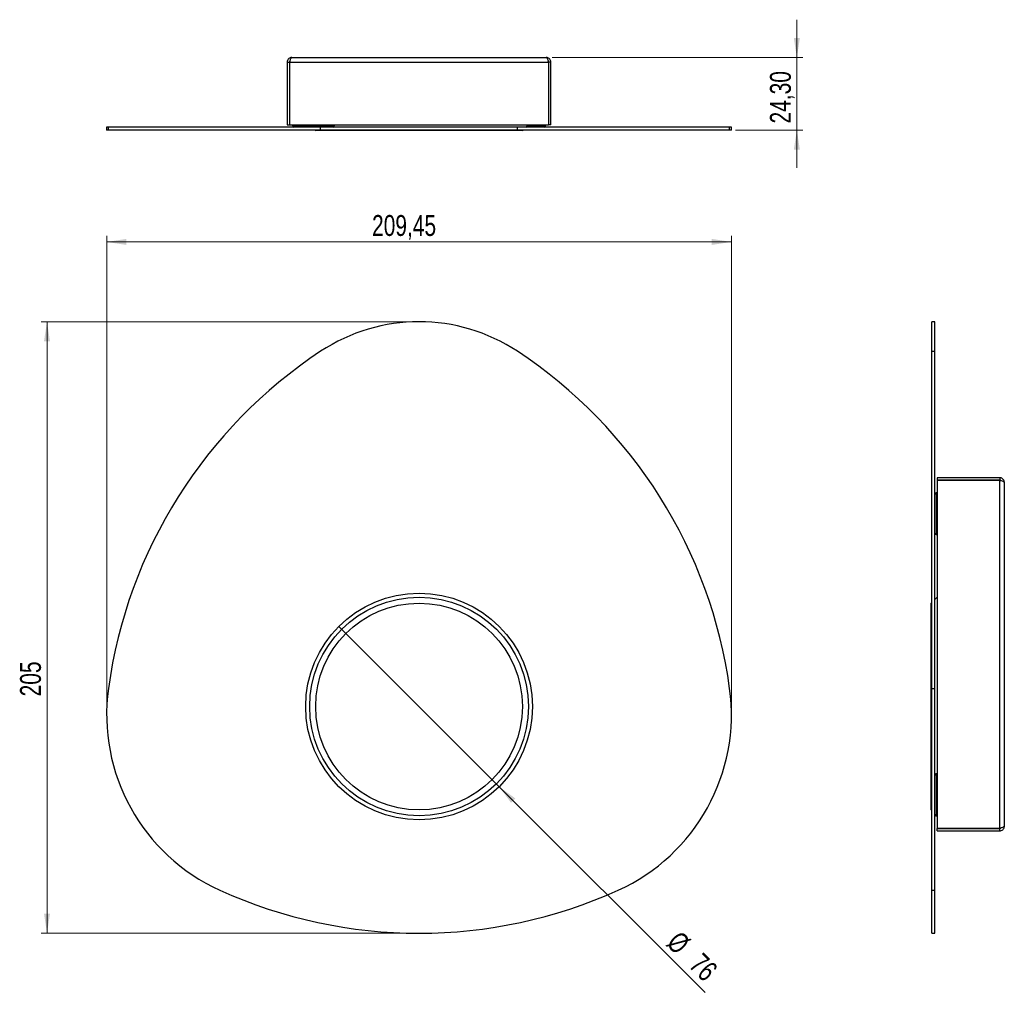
# Model space of a CAD drawing. Header units: millimetres. Extents: x 13 to 178, y 24 to 187.
import ezdxf

# ---------------------------------------------------------------- set-up
doc = ezdxf.new("R2010")
doc.units = ezdxf.units.MM
doc.header["$PDSIZE"] = -1
doc.styles.add('SLDTEXTSTYLE0', font='TXT', dxfattribs={"width": 0.75})
doc.dimstyles.new('SLDDIMSTYLE0', dxfattribs={"dimtxt": 3.5, "dimasz": 3.302, "dimexe": 0, "dimexo": 0.0625, "dimgap": 0.875, "dimtad": 1, "dimlfac": 2, "dimrnd": 1e-09, "dimzin": 12, "dimdsep": 46, "dimtxsty": 'SLDTEXTSTYLE0', "dimsah": 1, "dimcen": 0.09, "dimadec": 0, "dimazin": 3, "dimtfac": 1, "dimtofl": 0, "dimtmove": 0, "dimatfit": 3, "dimfxl": 0, "dimfrac": 2, "dimtolj": 1, "dimtzin": 12, "dimarcsym": 0})
doc.dimstyles.new('SLDDIMSTYLE1', dxfattribs={"dimtxt": 3.5, "dimasz": 3.302, "dimexe": 0, "dimexo": 0.0625, "dimgap": 0.875, "dimtad": 1, "dimlfac": 2, "dimrnd": 1e-09, "dimzin": 12, "dimdsep": 46, "dimtxsty": 'SLDTEXTSTYLE0', "dimblk1": 'NONE', "dimsah": 1, "dimcen": 0, "dimadec": 0, "dimazin": 3, "dimtfac": 1, "dimtmove": 0, "dimatfit": 3, "dimldrblk": 'NONE', "dimfxl": 0, "dimfrac": 2, "dimtolj": 1, "dimtzin": 12, "dimarcsym": 0})
doc.dimstyles.new('SLDDIMSTYLE2', dxfattribs={"dimtxt": 3.5, "dimasz": 3.302, "dimexe": 0, "dimexo": 0.0625, "dimgap": 0.875, "dimtad": 1, "dimlfac": 2, "dimrnd": 1e-09, "dimzin": 12, "dimdsep": 46, "dimtxsty": 'SLDTEXTSTYLE0', "dimsah": 1, "dimcen": 0.09, "dimadec": 0, "dimazin": 3, "dimtfac": 1, "dimtmove": 0, "dimatfit": 0, "dimfxl": 0, "dimfrac": 2, "dimtolj": 1, "dimtzin": 12, "dimarcsym": 0})

# ---------------------------------------------------------------- blocks, each defined once
blk = doc.blocks.new('_D')
at = {"color": 7, "linetype": 'Continuous', "lineweight": 18}
for p, q in [((79.05, 136.72), (16.69, 136.72)), ((17.69, 136.72), (17.69, 34.22)), ((79.05, 34.22), (16.69, 34.22))]:
    blk.add_line(p, q, dxfattribs=at)
for points in [[(17.69, 136.72), (17.18, 133.42), (18.19, 133.42)], [(17.69, 34.22), (18.19, 37.52), (17.18, 37.52)]]:
    blk.add_solid(points, dxfattribs=at)
at = {"color": 7, "linetype": 'Continuous', "lineweight": 18, "insert": (13.17, 73.92), "char_height": 3.5, "attachment_point": 1, "rotation": 90, "style": 'SLDTEXTSTYLE0'}
blk.add_mtext('205', dxfattribs=at)
blk = doc.blocks.new('_D_1')
at = {"color": 7, "linetype": 'Continuous', "lineweight": 18}
for p, q in [((27.69, 71.87), (27.69, 151.1)), ((132.41, 71.87), (132.41, 151.1)), ((27.69, 150.1), (132.41, 150.1))]:
    blk.add_line(p, q, dxfattribs=at)
for points in [[(27.69, 150.1), (30.99, 149.6), (30.99, 150.61)], [(132.41, 150.1), (129.11, 150.61), (129.11, 149.6)]]:
    blk.add_solid(points, dxfattribs=at)
at = {"color": 7, "linetype": 'Continuous', "lineweight": 18, "insert": (72.17, 154.61), "char_height": 3.5, "attachment_point": 1, "style": 'SLDTEXTSTYLE0'}
blk.add_mtext('209,45', dxfattribs=at)
blk = doc.blocks.new('_D_2')
at = {"color": 7, "linetype": 'Continuous', "lineweight": 18}
for q in [(66.61, 85.65), (128.01, 24.26)]:
    blk.add_line((93.48, 58.78), q, dxfattribs=at)
blk.add_solid([(93.48, 58.78), (95.46, 56.09), (96.18, 56.81)], dxfattribs=at)
at = {"color": 7, "linetype": 'Continuous', "lineweight": 18, "char_height": 3.5, "attachment_point": 1, "rotation": 315, "style": 'SLDTEXTSTYLE0'}
for s, insert in [('%%c', (123.81, 34.83)), ('76', (127.58, 31.14))]:
    blk.add_mtext(s, dxfattribs=dict(at, insert=insert))
blk = doc.blocks.new('_None')
blk = doc.blocks.new('_D_3')
at = {"color": 7, "linetype": 'Continuous', "lineweight": 18}
for p, q in [((143.37, 181.01), (143.37, 187.36)), ((102.38, 181.01), (144.37, 181.01)), ((143.37, 168.86), (143.37, 181.01)), ((133.11, 168.86), (144.37, 168.86)), ((143.37, 168.86), (143.37, 162.51))]:
    blk.add_line(p, q, dxfattribs=at)
for points in [[(143.37, 181.01), (143.88, 184.31), (142.86, 184.31)], [(143.37, 168.86), (142.86, 165.56), (143.88, 165.56)]]:
    blk.add_solid(points, dxfattribs=at)
at = {"color": 7, "linetype": 'Continuous', "lineweight": 18, "insert": (138.86, 169.96), "char_height": 3.5, "attachment_point": 1, "rotation": 90, "style": 'SLDTEXTSTYLE0'}
blk.add_mtext('24,30', dxfattribs=at)

msp = doc.modelspace()

# ---------------------------------------------------------------- linework, layer by layer
at = {"color": 7, "linetype": 'Continuous', "lineweight": 25}
for p, q in [((57.9505, 180.2407), (58.3505, 180.2407)), ((57.9505, 180.2407), (57.9505, 169.759)), ((58.3505, 180.2407), (58.3505, 169.759)), ((58.3541, 180.2407), (58.3541, 169.759)), ((58.3541, 180.2407), (101.7399, 180.2407)), ((58.7188, 181.009), (101.3751, 181.009)), ((101.7399, 180.2407), (101.7399, 169.759)), ((102.1434, 180.2407), (101.7434, 180.2407)), ((101.7434, 180.2407), (101.7434, 169.759)), ((102.1434, 169.759), (102.1434, 180.2407)), ((27.6857, 169.359), (27.6857, 168.859)), ((27.9847, 169.359), (27.6857, 169.359)), ((27.9847, 168.859), (27.6857, 168.859)), ((27.9847, 168.859), (27.9847, 169.359)), ((63.5532, 169.359), (27.9847, 169.359)), ((63.5532, 168.859), (27.9847, 168.859)), ((57.9505, 169.759), (58.3505, 169.759)), ((58.3541, 169.759), (101.7399, 169.759)), ((58.8505, 169.759), (58.8505, 169.609)), ((62.622, 168.859), (62.722, 168.759)), ((80.047, 168.759), (62.722, 168.759)), ((63.5532, 168.859), (63.5532, 169.359)), ((96.5407, 169.359), (63.5532, 169.359)), ((96.5407, 168.859), (63.5532, 168.859)), ((65.8505, 169.609), (65.8505, 169.759)), ((97.372, 168.759), (80.047, 168.759)), ((96.5407, 168.859), (96.5407, 169.359)), ((132.1093, 169.359), (96.5407, 169.359)), ((132.1093, 168.859), (96.5407, 168.859)), ((97.372, 168.759), (97.472, 168.859)), ((97.972, 169.359), (98.372, 169.759)), ((101.2434, 169.609), (101.2434, 169.759)), ((102.1434, 169.759), (101.7434, 169.759)), ((132.1093, 168.859), (132.1093, 169.359)), ((132.4083, 169.359), (132.1093, 169.359)), ((132.4083, 168.859), (132.1093, 168.859)), ((132.4083, 168.859), (132.4083, 169.359)), ((166.4924, 136.7183), (165.9924, 136.7183)), ((165.9924, 131.7662), (165.9924, 136.7183)), ((166.4924, 131.7662), (166.4924, 136.7183)), ((165.9924, 131.7662), (166.4924, 131.7662)), ((165.9924, 75.2571), (165.9924, 131.7662)), ((166.4924, 75.2571), (166.4924, 131.7662)), ((166.8924, 110.5724), (166.8924, 110.1724)), ((177.3741, 110.5724), (166.8924, 110.5724)), ((177.3741, 110.5724), (177.3741, 110.1724)), ((177.3741, 110.1724), (166.8924, 110.1724)), ((166.8924, 110.1688), (166.8924, 51.783)), ((166.8924, 110.1688), (177.3741, 110.1688)), ((177.3741, 51.783), (177.3741, 110.1688)), ((178.1424, 109.8041), (178.1424, 52.1477)), ((166.8924, 108.0377), (166.7424, 108.0377)), ((166.7424, 101.0377), (166.8924, 101.0377)), ((165.9924, 89.6433), (165.8924, 89.5433)), ((165.8924, 54.8933), (165.8924, 89.5433)), ((166.8924, 90.5433), (166.4924, 90.1433)), ((165.9924, 75.2571), (166.4924, 75.2571)), ((165.9924, 41.433), (165.9924, 75.2571)), ((166.4924, 41.433), (166.4924, 75.2571)), ((166.8924, 60.9141), (166.7424, 60.9141)), ((165.8924, 54.8933), (165.9924, 54.7933)), ((166.7424, 53.9141), (166.8924, 53.9141)), ((166.8716, 53.9141), (166.8924, 53.8933)), ((166.8924, 51.783), (177.3741, 51.783)), ((166.8924, 51.3794), (166.8924, 51.7794)), ((177.3741, 51.7794), (166.8924, 51.7794)), ((166.8924, 51.3794), (177.3741, 51.3794)), ((177.3741, 51.3794), (177.3741, 51.7794)), ((165.9924, 41.433), (166.4924, 41.433)), ((165.9924, 34.2183), (165.9924, 41.433)), ((166.4924, 34.2183), (166.4924, 41.433)), ((165.9924, 34.2183), (166.4924, 34.2183))]:
    msp.add_line(p, q, dxfattribs=at)
at = {"color": 1, "linetype": 'Continuous', "lineweight": 25}
for p, q in [((58.8505, 169.609), (65.8505, 169.609)), ((98.222, 169.609), (101.2434, 169.609)), ((166.7424, 108.0377), (166.7424, 101.0377)), ((166.7424, 60.9141), (166.7424, 53.9145)), ((166.7424, 53.9145), (166.7424, 53.9141))]:
    msp.add_line(p, q, dxfattribs=at)
at = {"color": 7, "linetype": 'Continuous', "lineweight": 25}
for radius in [19, 18.325, 17.325]:
    msp.add_circle((80.047, 72.2183), radius, dxfattribs=at)
for centre, radius, start, end in [((59.1005, 169.609), 0.25, 180, 270), ((65.6005, 169.609), 0.25, 270, 0), ((100.9934, 169.609), 0.25, 270, 0), ((80.047, 106.775), 29.9433, 56.575903, 123.424097), ((108.0895, 64.2852), 80.8528, 123.424097, 172.200713), ((52.0044, 64.2852), 80.8528, 7.799287, 56.575903), ((166.7424, 107.7877), 0.25, 90, 180), ((166.7424, 101.2877), 0.25, 180, 270), ((60.0078, 70.8709), 32.3221, 172.200713, 245.611692), ((100.0862, 70.8709), 32.3221, 294.388308, 7.799287), ((166.7424, 60.6641), 0.25, 90, 180), ((166.7424, 54.1641), 0.25, 180, 270), ((80.047, 115.0711), 80.8528, 245.611692, 294.388308)]:
    msp.add_arc(centre, radius, start, end, dxfattribs=at)
for points, knots in [([(58.7188, 181.009), (58.6286, 180.9997), (58.4481, 180.9812), (58.2103, 180.8369), (58.0362, 180.6262), (57.9589, 180.4128), (57.9525, 180.2818), (57.9505, 180.2407)], [0, 0, 0, 0, 0.22431767, 0.44866812, 0.67301872, 0.89736911, 1, 1, 1, 1]), ([(58.4143, 180.4348), (58.3981, 180.4117), (58.3578, 180.3541), (58.3532, 180.2832), (58.3505, 180.2407)], [0, 0, 0, 0, 0.40086516, 1, 1, 1, 1]), ([(58.3541, 180.2407), (58.3813, 180.331), (58.4359, 180.5115), (58.5178, 180.7492), (58.5996, 180.9233), (58.6668, 181.0006), (58.7064, 181.007), (58.7188, 181.009)], [0, 0, 0, 0, 0.22431767, 0.44866812, 0.67301872, 0.89736911, 1, 1, 1, 1]), ([(101.3751, 181.009), (101.4024, 180.9997), (101.457, 180.9812), (101.5389, 180.8369), (101.6207, 180.6262), (101.6879, 180.4128), (101.7275, 180.2818), (101.7399, 180.2407)], [0, 0, 0, 0, 0.22431767, 0.44866812, 0.67301872, 0.89736911, 1, 1, 1, 1]), ([(102.1434, 180.2407), (102.1342, 180.331), (102.1156, 180.5115), (101.9713, 180.7492), (101.7607, 180.9233), (101.5473, 181.0006), (101.4163, 181.007), (101.3751, 181.009)], [0, 0, 0, 0, 0.22431767, 0.44866812, 0.67301872, 0.89736911, 1, 1, 1, 1]), ([(101.7434, 180.2407), (101.7396, 180.2955), (101.7346, 180.3682), (101.69, 180.4231), (101.6791, 180.4366)], [0, 0, 0, 0, 0.75429003, 1, 1, 1, 1]), ([(178.1424, 109.8041), (178.1331, 109.8943), (178.1145, 110.0748), (177.9703, 110.3126), (177.7596, 110.4867), (177.5462, 110.564), (177.4152, 110.5704), (177.3741, 110.5724)], [0, 0, 0, 0, 0.22431767, 0.44866812, 0.67301872, 0.89736911, 1, 1, 1, 1]), ([(177.5681, 110.1086), (177.5451, 110.1248), (177.4874, 110.1651), (177.4166, 110.1696), (177.3741, 110.1724)], [0, 0, 0, 0, 0.40086516, 1, 1, 1, 1]), ([(177.3741, 110.1688), (177.4643, 110.1415), (177.6448, 110.087), (177.8826, 110.0051), (178.0567, 109.9233), (178.134, 109.8561), (178.1404, 109.8165), (178.1424, 109.8041)], [0, 0, 0, 0, 0.22431767, 0.44866812, 0.67301872, 0.89736911, 1, 1, 1, 1]), ([(178.1424, 52.1477), (178.1331, 52.1204), (178.1145, 52.0659), (177.9703, 51.984), (177.7596, 51.9022), (177.5462, 51.835), (177.4152, 51.7954), (177.3741, 51.783)], [0, 0, 0, 0, 0.22431767, 0.44866812, 0.67301872, 0.89736911, 1, 1, 1, 1]), ([(177.3741, 51.3794), (177.4643, 51.3887), (177.6448, 51.4073), (177.8826, 51.5515), (178.0567, 51.7622), (178.134, 51.9756), (178.1404, 52.1066), (178.1424, 52.1477)], [0, 0, 0, 0, 0.224317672, 0.448668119, 0.673018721, 0.897369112, 1, 1, 1, 1]), ([(177.3741, 51.7794), (177.4289, 51.7833), (177.5016, 51.7883), (177.5565, 51.8328), (177.57, 51.8438)], [0, 0, 0, 0, 0.75429003, 1, 1, 1, 1])]:
    msp.add_open_spline(points, degree=3, knots=knots, dxfattribs=at)
at = {"color": 7, "linetype": 'Continuous', "lineweight": 0}
for p in [(80.047, 136.7183), (27.6857, 70.8709), (132.4083, 70.8709), (80.047, 34.2183)]:
    msp.add_point(p, dxfattribs=at)

# ---------------------------------------------------------------- dimensions: what is measured, and where the dimension line sits
at = {"color": 7, "linetype": 'Continuous', "lineweight": 18}
for base, p1, p2, angle, dimstyle, picture, middle in [((143.3686, 181.009), (132.1093, 168.859), (101.3751, 181.009), 90, 'SLDDIMSTYLE2', '_D_3', (143.3686, 175.7763)), ((132.4083, 150.1031), (27.6857, 70.8709), (132.4083, 70.8709), 0, 'SLDDIMSTYLE0', '_D_1', (79.2806, 150.1031)), ((17.6857, 34.2183), (80.047, 136.7183), (80.047, 34.2183), 90, 'SLDDIMSTYLE0', '_D', (17.6857, 77.8041))]:
    dim = msp.add_linear_dim(base=base, p1=p1, p2=p2, angle=angle, dimstyle=dimstyle, dxfattribs=at)
    dim.commit()
    dim.dimension.update_dxf_attribs({"geometry": picture, "text_midpoint": middle, "dimtype": 160})
dim = msp.add_diameter_dim_2p(p1=(66.612, 85.6534), p2=(93.482, 58.7833), dimstyle='SLDDIMSTYLE1', dxfattribs=at)
dim.commit()
dim.dimension.update_dxf_attribs({"geometry": '_D_2', "text_midpoint": (124.3591, 27.9063), "dimtype": 163})

doc.saveas('drawing.dxf')
